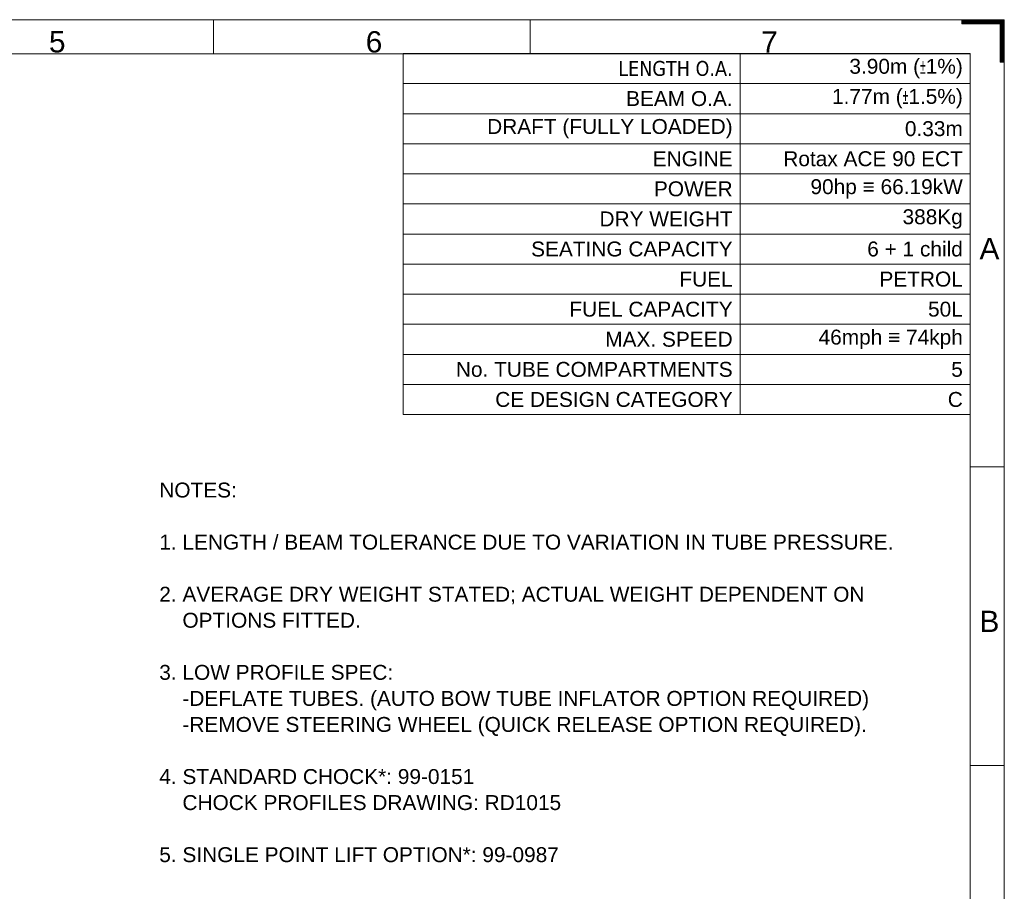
# Model space of a CAD drawing. Header units: millimetres. Extents: x -8 to 594, y 0 to 420.
# Tile 249 of 249: x 363 to 594, y 215 to 420. Entities that reach past the tile are written whole.
import ezdxf

# ---------------------------------------------------------------- set-up
doc = ezdxf.new("R2010")
doc.units = ezdxf.units.MM
doc.layers.add('1', color=7, linetype='Continuous', true_color=0xffffff)
doc.layers.add('256', color=7, linetype='Continuous', true_color=0xffffff)
doc.styles.add('Arial', font='txt')
doc.styles.add('Tahoma', font='txt')

# ---------------------------------------------------------------- blocks, each defined once
blk = doc.blocks.new('HATCH3')
at = {"color": 163, "lineweight": 13}
for p, q in [((584, 419.98988), (594, 419.98988)), ((584, 419.94755), (594, 419.94755)), ((584, 419.90522), (594, 419.90522)), ((584, 419.86289), (594, 419.86289)), ((584, 419.82056), (594, 419.82056)), ((584, 419.77823), (594, 419.77823)), ((584, 419.7359), (594, 419.7359)), ((584, 419.69357), (594, 419.69357)), ((584, 419.65124), (594, 419.65124)), ((584, 419.60891), (594, 419.60891)), ((584, 419.56658), (594, 419.56658)), ((584, 419.52425), (594, 419.52425)), ((584, 419.48192), (594, 419.48192)), ((584, 419.43959), (594, 419.43959)), ((584, 419.39726), (594, 419.39726)), ((584, 419.35493), (594, 419.35493)), ((584, 419.3126), (594, 419.3126)), ((584, 419.27027), (594, 419.27027)), ((584, 419.22794), (594, 419.22794)), ((584, 419.18561), (594, 419.18561)), ((584, 419.14328), (594, 419.14328)), ((584, 419.10095), (594, 419.10095)), ((584, 419.05862), (594, 419.05862)), ((584, 419.01629), (594, 419.01629)), ((593, 418.97396), (594, 418.97396)), ((593, 418.93163), (594, 418.93163)), ((593, 418.8893), (594, 418.8893)), ((593, 418.84697), (594, 418.84697)), ((593, 418.80464), (594, 418.80464)), ((593, 418.76231), (594, 418.76231)), ((593, 418.71998), (594, 418.71998)), ((593, 418.67765), (594, 418.67765)), ((593, 418.63532), (594, 418.63532)), ((593, 418.59299), (594, 418.59299)), ((593, 418.55066), (594, 418.55066)), ((593, 418.50833), (594, 418.50833)), ((593, 418.466), (594, 418.466)), ((593, 418.42367), (594, 418.42367)), ((593, 418.38134), (594, 418.38134)), ((593, 418.33901), (594, 418.33901)), ((593, 418.29668), (594, 418.29668)), ((593, 418.25435), (594, 418.25435)), ((593, 418.21202), (594, 418.21202)), ((593, 418.16969), (594, 418.16969)), ((593, 418.12736), (594, 418.12736)), ((593, 418.08503), (594, 418.08503)), ((593, 418.0427), (594, 418.0427)), ((593, 418.00037), (594, 418.00037)), ((593, 417.95804), (594, 417.95804)), ((593, 417.91571), (594, 417.91571)), ((593, 417.87338), (594, 417.87338)), ((593, 417.83105), (594, 417.83105)), ((593, 417.78872), (594, 417.78872)), ((593, 417.74639), (594, 417.74639)), ((593, 417.70406), (594, 417.70406)), ((593, 417.66173), (594, 417.66173)), ((593, 417.6194), (594, 417.6194)), ((593, 417.57707), (594, 417.57707)), ((593, 417.53474), (594, 417.53474)), ((593, 417.49241), (594, 417.49241)), ((593, 417.45008), (594, 417.45008)), ((593, 417.40775), (594, 417.40775)), ((593, 417.36542), (594, 417.36542)), ((593, 417.32309), (594, 417.32309)), ((593, 417.28076), (594, 417.28076)), ((593, 417.23843), (594, 417.23843)), ((593, 417.1961), (594, 417.1961)), ((593, 417.15377), (594, 417.15377)), ((593, 417.11144), (594, 417.11144)), ((593, 417.06911), (594, 417.06911)), ((593, 417.02678), (594, 417.02678)), ((593, 416.98445), (594, 416.98445)), ((593, 416.94212), (594, 416.94212)), ((593, 416.89979), (594, 416.89979)), ((593, 416.85746), (594, 416.85746)), ((593, 416.81513), (594, 416.81513)), ((593, 416.7728), (594, 416.7728)), ((593, 416.73047), (594, 416.73047)), ((593, 416.68814), (594, 416.68814)), ((593, 416.64581), (594, 416.64581)), ((593, 416.60348), (594, 416.60348)), ((593, 416.56115), (594, 416.56115)), ((593, 416.51882), (594, 416.51882)), ((593, 416.47649), (594, 416.47649)), ((593, 416.43416), (594, 416.43416)), ((593, 416.39183), (594, 416.39183)), ((593, 416.3495), (594, 416.3495)), ((593, 416.30717), (594, 416.30717)), ((593, 416.26484), (594, 416.26484)), ((593, 416.22251), (594, 416.22251)), ((593, 416.18018), (594, 416.18018)), ((593, 416.13785), (594, 416.13785)), ((593, 416.09552), (594, 416.09552)), ((593, 416.05319), (594, 416.05319)), ((593, 416.01086), (594, 416.01086)), ((593, 415.96853), (594, 415.96853)), ((593, 415.9262), (594, 415.9262)), ((593, 415.88387), (594, 415.88387)), ((593, 415.84154), (594, 415.84154)), ((593, 415.79921), (594, 415.79921)), ((593, 415.75688), (594, 415.75688)), ((593, 415.71455), (594, 415.71455)), ((593, 415.67222), (594, 415.67222)), ((593, 415.62989), (594, 415.62989)), ((593, 415.58756), (594, 415.58756)), ((593, 415.54523), (594, 415.54523)), ((593, 415.5029), (594, 415.5029)), ((593, 415.46057), (594, 415.46057)), ((593, 415.41824), (594, 415.41824)), ((593, 415.37591), (594, 415.37591)), ((593, 415.33358), (594, 415.33358)), ((593, 415.29125), (594, 415.29125)), ((593, 415.24892), (594, 415.24892)), ((593, 415.20659), (594, 415.20659)), ((593, 415.16426), (594, 415.16426)), ((593, 415.12193), (594, 415.12193)), ((593, 415.0796), (594, 415.0796)), ((593, 415.03727), (594, 415.03727)), ((593, 414.99494), (594, 414.99494)), ((593, 414.95261), (594, 414.95261)), ((593, 414.91028), (594, 414.91028)), ((593, 414.86795), (594, 414.86795)), ((593, 414.82562), (594, 414.82562)), ((593, 414.78329), (594, 414.78329)), ((593, 414.74096), (594, 414.74096)), ((593, 414.69863), (594, 414.69863)), ((593, 414.6563), (594, 414.6563)), ((593, 414.61397), (594, 414.61397)), ((593, 414.57164), (594, 414.57164)), ((593, 414.52931), (594, 414.52931)), ((593, 414.48698), (594, 414.48698)), ((593, 414.44465), (594, 414.44465)), ((593, 414.40232), (594, 414.40232)), ((593, 414.35999), (594, 414.35999)), ((593, 414.31766), (594, 414.31766)), ((593, 414.27533), (594, 414.27533)), ((593, 414.233), (594, 414.233)), ((593, 414.19067), (594, 414.19067)), ((593, 414.14834), (594, 414.14834)), ((593, 414.10601), (594, 414.10601)), ((593, 414.06368), (594, 414.06368)), ((593, 414.02135), (594, 414.02135)), ((593, 413.97902), (594, 413.97902)), ((593, 413.93669), (594, 413.93669)), ((593, 413.89436), (594, 413.89436)), ((593, 413.85203), (594, 413.85203)), ((593, 413.8097), (594, 413.8097)), ((593, 413.76737), (594, 413.76737)), ((593, 413.72504), (594, 413.72504)), ((593, 413.68271), (594, 413.68271)), ((593, 413.64038), (594, 413.64038)), ((593, 413.59805), (594, 413.59805)), ((593, 413.55572), (594, 413.55572)), ((593, 413.51339), (594, 413.51339)), ((593, 413.47106), (594, 413.47106)), ((593, 413.42873), (594, 413.42873)), ((593, 413.3864), (594, 413.3864)), ((593, 413.34407), (594, 413.34407)), ((593, 413.30174), (594, 413.30174)), ((593, 413.25941), (594, 413.25941)), ((593, 413.21708), (594, 413.21708)), ((593, 413.17475), (594, 413.17475)), ((593, 413.13242), (594, 413.13242)), ((593, 413.09009), (594, 413.09009)), ((593, 413.04776), (594, 413.04776)), ((593, 413.00543), (594, 413.00543)), ((593, 412.9631), (594, 412.9631)), ((593, 412.92077), (594, 412.92077)), ((593, 412.87844), (594, 412.87844)), ((593, 412.83611), (594, 412.83611)), ((593, 412.79378), (594, 412.79378)), ((593, 412.75145), (594, 412.75145)), ((593, 412.70912), (594, 412.70912)), ((593, 412.66679), (594, 412.66679)), ((593, 412.62446), (594, 412.62446)), ((593, 412.58213), (594, 412.58213)), ((593, 412.5398), (594, 412.5398)), ((593, 412.49747), (594, 412.49747)), ((593, 412.45514), (594, 412.45514)), ((593, 412.41281), (594, 412.41281)), ((593, 412.37048), (594, 412.37048)), ((593, 412.32815), (594, 412.32815)), ((593, 412.28582), (594, 412.28582)), ((593, 412.24349), (594, 412.24349)), ((593, 412.20116), (594, 412.20116)), ((593, 412.15883), (594, 412.15883)), ((593, 412.1165), (594, 412.1165)), ((593, 412.07417), (594, 412.07417)), ((593, 412.03184), (594, 412.03184)), ((593, 411.98951), (594, 411.98951)), ((593, 411.94718), (594, 411.94718)), ((593, 411.90485), (594, 411.90485)), ((593, 411.86252), (594, 411.86252)), ((593, 411.82019), (594, 411.82019)), ((593, 411.77786), (594, 411.77786)), ((593, 411.73553), (594, 411.73553)), ((593, 411.6932), (594, 411.6932)), ((593, 411.65087), (594, 411.65087)), ((593, 411.60854), (594, 411.60854)), ((593, 411.56621), (594, 411.56621)), ((593, 411.52388), (594, 411.52388)), ((593, 411.48155), (594, 411.48155)), ((593, 411.43922), (594, 411.43922)), ((593, 411.39689), (594, 411.39689)), ((593, 411.35456), (594, 411.35456)), ((593, 411.31223), (594, 411.31223)), ((593, 411.2699), (594, 411.2699)), ((593, 411.22757), (594, 411.22757)), ((593, 411.18524), (594, 411.18524)), ((593, 411.14291), (594, 411.14291)), ((593, 411.10058), (594, 411.10058)), ((593, 411.05825), (594, 411.05825)), ((593, 411.01592), (594, 411.01592)), ((593, 410.97359), (594, 410.97359)), ((593, 410.93126), (594, 410.93126)), ((593, 410.88893), (594, 410.88893)), ((593, 410.8466), (594, 410.8466)), ((593, 410.80427), (594, 410.80427)), ((593, 410.76194), (594, 410.76194)), ((593, 410.71961), (594, 410.71961)), ((593, 410.67728), (594, 410.67728)), ((593, 410.63495), (594, 410.63495)), ((593, 410.59262), (594, 410.59262)), ((593, 410.55029), (594, 410.55029)), ((593, 410.50796), (594, 410.50796)), ((593, 410.46563), (594, 410.46563)), ((593, 410.4233), (594, 410.4233)), ((593, 410.38097), (594, 410.38097)), ((593, 410.33864), (594, 410.33864)), ((593, 410.29631), (594, 410.29631)), ((593, 410.25398), (594, 410.25398)), ((593, 410.21165), (594, 410.21165)), ((593, 410.16932), (594, 410.16932)), ((593, 410.12699), (594, 410.12699)), ((593, 410.08466), (594, 410.08466)), ((593, 410.04233), (594, 410.04233)), ((593, 410), (594, 410))]:
    blk.add_line(p, q, dxfattribs=at)
blk = doc.blocks.new('TabularNote2')
at = {"layer": '1', "color": 163, "linetype": 'Continuous', "lineweight": 18}
for p, q in [((-133, 0), (-54, 0)), ((-133, 0), (-133, -7.07)), ((-54, 0), (-54, -7.07)), ((-54, 0), (0, 0)), ((0, 0), (0, -7.07)), ((-133, -7.07), (-54, -7.07)), ((-133, -7.07), (-133, -14.13)), ((-54, -7.07), (0, -7.07)), ((-54, -7.07), (-54, -14.13)), ((0, -7.07), (0, -14.13)), ((-133, -14.13), (-54, -14.13)), ((-133, -14.13), (-133, -21.19)), ((-54, -14.13), (0, -14.13)), ((-54, -14.13), (-54, -21.19)), ((0, -14.13), (0, -21.19)), ((-133, -21.19), (-54, -21.19)), ((-133, -21.19), (-133, -28.25)), ((-54, -21.19), (0, -21.19)), ((-54, -21.19), (-54, -28.25)), ((0, -21.19), (0, -28.25)), ((-133, -28.25), (-54, -28.25)), ((-133, -28.25), (-133, -35.31)), ((-54, -28.25), (0, -28.25)), ((-54, -28.25), (-54, -35.31)), ((0, -28.25), (0, -35.31)), ((-133, -35.31), (-54, -35.31)), ((-133, -35.31), (-133, -42.37)), ((-54, -35.31), (0, -35.31)), ((-54, -35.31), (-54, -42.37)), ((0, -35.31), (0, -42.37)), ((-133, -42.37), (-54, -42.37)), ((-133, -42.37), (-133, -49.43)), ((-54, -42.37), (0, -42.37)), ((-54, -42.37), (-54, -49.43)), ((0, -42.37), (0, -49.43)), ((-133, -49.43), (-54, -49.43)), ((-133, -49.43), (-133, -56.49)), ((-54, -49.43), (0, -49.43)), ((-54, -49.43), (-54, -56.49)), ((0, -49.43), (0, -56.49)), ((-133, -56.49), (-54, -56.49)), ((-133, -56.49), (-133, -63.55)), ((-54, -56.49), (0, -56.49)), ((-54, -56.49), (-54, -63.55)), ((0, -56.49), (0, -63.55)), ((-133, -63.55), (-54, -63.55)), ((-133, -63.55), (-133, -70.61)), ((-54, -63.55), (0, -63.55)), ((-54, -63.55), (-54, -70.61)), ((0, -63.55), (0, -70.61)), ((-133, -70.61), (-54, -70.61)), ((-133, -70.61), (-133, -77.67)), ((-54, -70.61), (0, -70.61)), ((-54, -70.61), (-54, -77.67)), ((0, -70.61), (0, -77.67)), ((-133, -77.67), (-54, -77.67)), ((-133, -77.67), (-133, -84.73)), ((-54, -77.67), (0, -77.67)), ((-54, -77.67), (-54, -84.73)), ((0, -77.67), (0, -84.73)), ((-133, -84.73), (-54, -84.73)), ((-54, -84.73), (0, -84.73))]:
    blk.add_line(p, q, dxfattribs=at)
at = {"layer": '1', "color": 18, "linetype": 'Continuous', "lineweight": 13, "char_height": 3.5, "attachment_point": 6}
for s, insert, line_spacing_factor, style in [('\\fTahoma|b0|i0;\\W1.0000;LENGTH O.A.', (-55.75, -3.54), 0.999701, 'Tahoma'), ('\\fArial|b0|i0;\\W1.0000;3.90m (\\W0.5000;%%p\\W1.0000;1%)', (-1.75, -3.54), 1.047437, 'Arial'), ('\\fArial|b0|i0;\\W1.0000;BEAM O.A.', (-55.75, -10.6), 1.047437, 'Arial'), ('\\fArial|b0|i0;\\W1.0000;1.77m (\\W0.5000;%%p\\W1.0000;1.5%)', (-1.75, -10.6), 1.047437, 'Arial'), ('\\fArial|b0|i0;\\W1.0000;DRAFT (FULLY LOADED)', (-55.75, -17.66), 1.047437, 'Arial'), ('\\fArial|b0|i0;\\W1.0000;0.33m', (-1.75, -17.66), 1.047437, 'Arial'), ('\\fArial|b0|i0;\\W1.0000;ENGINE', (-55.75, -24.72), 1.047437, 'Arial'), ('\\fArial|b0|i0;\\W1.0000;Rotax ACE 90 ECT', (-1.75, -24.72), 1.047437, 'Arial'), ('\\fArial|b0|i0;\\W1.0000;POWER', (-55.75, -31.78), 1.047437, 'Arial'), ('\\fArial|b0|i0;\\W1.0000;90hp ≡ 66.19kW', (-1.75, -31.78), 1.047437, 'Arial'), ('\\fArial|b0|i0;\\W1.0000;DRY WEIGHT', (-55.75, -38.84), 1.047437, 'Arial'), ('\\fArial|b0|i0;\\W1.0000;388Kg', (-1.75, -38.84), 1.047437, 'Arial'), ('\\fArial|b0|i0;\\W1.0000;6 + 1 child', (-1.75, -45.9), 1.047437, 'Arial'), ('\\fArial|b0|i0;\\W1.0000;SEATING CAPACITY', (-55.75, -45.9), 1.047437, 'Arial'), ('\\fArial|b0|i0;\\W1.0000;FUEL', (-55.75, -52.96), 1.047437, 'Arial'), ('\\fArial|b0|i0;\\W1.0000;PETROL', (-1.75, -52.96), 1.047437, 'Arial'), ('\\fArial|b0|i0;\\W1.0000;FUEL CAPACITY', (-55.75, -60.02), 1.047437, 'Arial'), ('\\fArial|b0|i0;\\W1.0000;50L', (-1.75, -60.02), 1.047437, 'Arial'), ('\\fArial|b0|i0;\\W1.0000;MAX. SPEED', (-55.75, -67.08), 1.047437, 'Arial'), ('\\fArial|b0|i0;\\W1.0000;46mph ≡ 74kph', (-1.75, -67.08), 1.047437, 'Arial'), ('\\fArial|b0|i0;\\W1.0000;No. TUBE COMPARTMENTS', (-55.75, -74.14), 1.047437, 'Arial'), ('\\fArial|b0|i0;\\W1.0000;5', (-1.75, -74.14), 1.047437, 'Arial'), ('\\fArial|b0|i0;\\W1.0000;CE DESIGN CATEGORY', (-55.75, -81.2), 1.047437, 'Arial'), ('\\fArial|b0|i0;\\W1.0000;C', (-1.75, -81.2), 1.047437, 'Arial')]:
    blk.add_mtext(s, dxfattribs=dict(at, insert=insert, line_spacing_factor=line_spacing_factor, style=style))

msp = doc.modelspace()

# ---------------------------------------------------------------- linework, layer by layer
at = {"layer": '256', "color": 163, "linetype": 'Continuous', "lineweight": 18}
for p, q in [((0, 420), (594, 420)), ((408.469, 412), (408.469, 420)), ((482.781, 412), (482.781, 420)), ((584, 419), (584, 420)), ((584, 420), (594, 420)), ((593, 419), (584, 419)), ((586, 420), (594, 420)), ((593, 410), (593, 419)), ((594, 412), (594, 420)), ((594, 420), (594, 410)), ((594, 420), (594, 0)), ((8, 412), (586, 412)), ((586, 412), (586, 8)), ((594, 410), (593, 410)), ((586, 315.125), (594, 315.125)), ((586, 245.042), (594, 245.042))]:
    msp.add_line(p, q, dxfattribs=at)

# ---------------------------------------------------------------- block references
at = {"layer": '1', "color": 163, "linetype": 'Continuous', "lineweight": 18}
msp.add_blockref('TabularNote2', (586.017, 412.074), dxfattribs=at)
at = {"layer": '256', "color": 163, "linetype": 'Continuous', "lineweight": 13}
msp.add_blockref('HATCH3', (0, 0), dxfattribs=at)

# ---------------------------------------------------------------- texts
at = {"layer": '1', "color": 18, "linetype": 'Continuous', "lineweight": 13, "insert": (395.764, 222.286), "char_height": 3.5, "attachment_point": 7, "line_spacing_factor": 1.047437, "style": 'Arial'}
msp.add_mtext('\\fArial|b0|i0;\\W1.0000;NOTES:\\P\\P1. LENGTH / BEAM TOLERANCE DUE TO VARIATION IN TUBE PRESSURE.\\P\\P2. AVERAGE DRY WEIGHT STATED; ACTUAL WEIGHT DEPENDENT ON \\P    OPTIONS FITTED.\\P\\P3. LOW PROFILE SPEC:\\P    -DEFLATE TUBES. (AUTO BOW TUBE INFLATOR OPTION REQUIRED)\\P    -REMOVE STEERING WHEEL (QUICK RELEASE OPTION REQUIRED). \\P\\P4. STANDARD CHOCK*: 99-0151\\P    CHOCK PROFILES DRAWING: RD1015\\P\\P5. SINGLE POINT LIFT OPTION*: 99-0987', dxfattribs=at)
at = {"layer": '256', "color": 18, "linetype": 'Continuous', "lineweight": 13, "char_height": 5, "attachment_point": 7, "line_spacing_factor": 1.047437, "style": 'Arial'}
for s, insert in [('\\fArial|b0|i0;\\W1.0000;5', (369.885, 412.245)), ('\\fArial|b0|i0;\\W1.0000;6', (444.198, 412.235)), ('\\fArial|b0|i0;\\W1.0000;7', (536.963, 412.245)), ('\\fArial|b0|i0;\\W1.0000;A', (588.186, 363.807)), ('\\fArial|b0|i0;\\W1.0000;B', (588.186, 276.328))]:
    msp.add_mtext(s, dxfattribs=dict(at, insert=insert))

doc.saveas('drawing.dxf')
